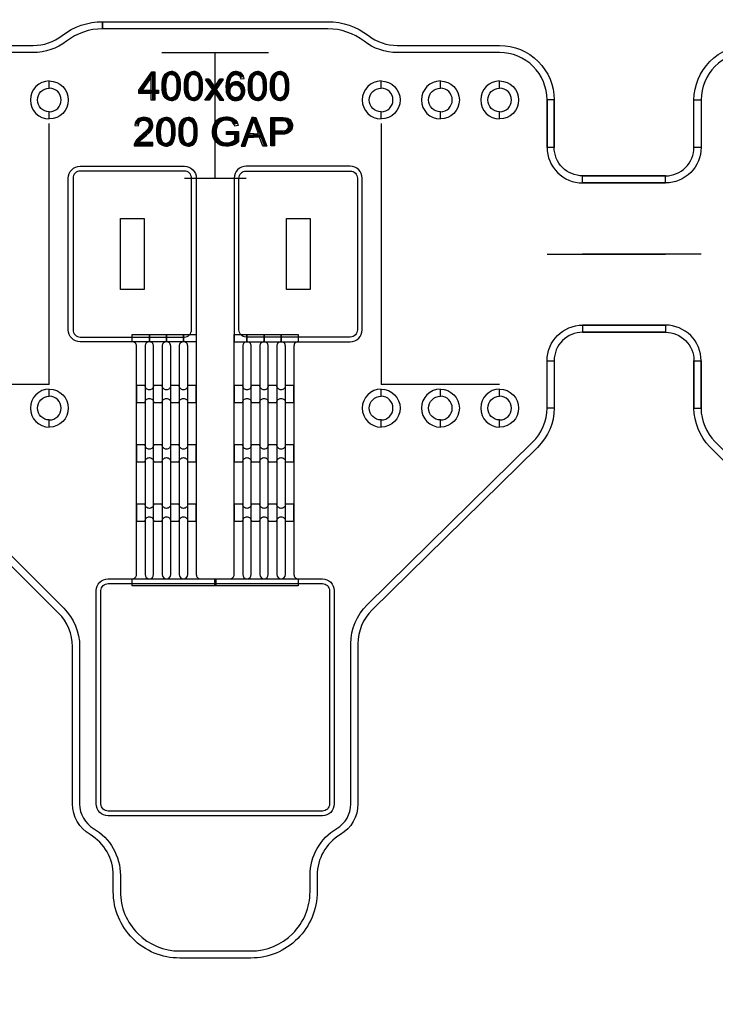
# Model space of a CAD drawing. Extents: x -63500 to 63500, y -63500 to 63500.
# Tile 32 of 256: x -21763 to -18828, y -24367 to -20213. Entities that reach past the tile are written whole.
import ezdxf

# ---------------------------------------------------------------- set-up
doc = ezdxf.new("R2010")
doc.units = 13
doc.header["$MEASUREMENT"] = 0
for name, color, linetype in [('1_Metal', 2, 'Continuous'), ('2_Electrodes', 5, 'Continuous'), ('3_Outline', 4, 'Continuous')]:
    doc.layers.add(name, color=color, linetype=linetype)
doc.styles.get("Standard").update_dxf_attribs({"font": 'arial.ttf'})

msp = doc.modelspace()

# ---------------------------------------------------------------- linework, layer by layer
for p, q in [((-21163, -20351.9), (-20713, -20351.9)), ((-20938, -20881.9), (-20938, -20351.9)), ((-21638, -21751.9), (-21638, -20651.9)), ((-20238, -20651.9), (-20238, -21751.9)), ((-21068, -20881.9), (-20808, -20881.9)), ((-19538, -21201.9), (-19038, -21201.9)), ((-18888, -21201.9), (-19388, -21201.9)), ((-21638, -21751.9), (-21888, -21751.9)), ((-19988, -21751.9), (-20238, -21751.9)), ((-19738, -21751.9), (-19988, -21751.9))]:
    msp.add_line(p, q)
for points in [[(-21338, -21351.9), (-21338, -21051.9), (-21238, -21051.9), (-21238, -21351.9)], [(-20638, -21351.9), (-20638, -21051.9), (-20538, -21051.9), (-20538, -21351.9)]]:
    msp.add_lwpolyline(points, close=True)
for radius in [50000, 47500, 45000]:
    msp.add_circle((0, 0), radius)
at = {"layer": '1_Metal'}
msp.add_line((-21018, -21571.9), (-21018, -21571.9), dxfattribs=at)
for points in [[(-50000, 0, 1), (50000, 0), (51000, 0, -1), (-51000, 0)], [(-21018, -20881.9), (-21018, -21571.9), (-21508, -21571.9, -0.414214), (-21558, -21521.9), (-21558, -20881.9, -0.414214), (-21508, -20831.9), (-21068, -20831.9, -0.414214)], [(-20858, -20881.9), (-20858, -21571.9), (-20368, -21571.9, 0.414214), (-20318, -21521.9), (-20318, -20881.9, 0.414214), (-20368, -20831.9), (-20808, -20831.9, 0.414214)], [(-21288, -22571.9), (-21288, -22571.9, 0.414214), (-21270, -22553.9), (-21270, -21589.9, 0.414214), (-21288, -21571.9), (-21288, -21541.9), (-21216, -21541.9), (-21216, -21571.9), (-21216, -21571.9, 0.414214), (-21234, -21589.9), (-21234, -22553.9, 1), (-21198, -22553.9), (-21198, -21589.9, 0.414214), (-21216, -21571.9), (-21216, -21541.9), (-21144, -21541.9), (-21144, -21571.9), (-21144, -21571.9, 0.414214), (-21162, -21589.9), (-21162, -22553.9, 1), (-21126, -22553.9), (-21126, -21589.9, 0.414214), (-21144, -21571.9), (-21144, -21541.9), (-21072, -21541.9), (-21072, -21571.9), (-21072, -21571.9, 0.414214), (-21090, -21589.9), (-21090, -22553.9, 1), (-21054, -22553.9), (-21054, -21589.9, 0.414214), (-21072, -21571.9), (-21072, -21541.9), (-21018, -21541.9), (-21018, -22553.9, 0.414214), (-21000, -22571.9), (-20936, -22571.9), (-20936, -22601.9), (-21288, -22601.9)], [(-20940, -22571.9), (-20876, -22571.9, 0.414214), (-20858, -22553.9), (-20858, -21541.9), (-20804, -21541.9), (-20804, -21571.9, 0.414214), (-20822, -21589.9), (-20822, -22553.9, 1), (-20786, -22553.9), (-20786, -21589.9, 0.414214), (-20804, -21571.9), (-20804, -21571.9), (-20804, -21541.9), (-20732, -21541.9), (-20732, -21571.9, 0.414214), (-20750, -21589.9), (-20750, -22553.9, 1), (-20714, -22553.9), (-20714, -21589.9, 0.414214), (-20732, -21571.9), (-20732, -21571.9), (-20732, -21541.9), (-20660, -21541.9), (-20660, -21571.9, 0.414214), (-20678, -21589.9), (-20678, -22553.9, 1), (-20642, -22553.9), (-20642, -21589.9, 0.414214), (-20660, -21571.9), (-20660, -21571.9), (-20660, -21541.9), (-20588, -21541.9), (-20588, -21571.9, 0.414214), (-20606, -21589.9), (-20606, -22553.9, 0.414214), (-20588, -22571.9), (-20588, -22601.9), (-20940, -22601.9)], [(-21234, -21756.7), (-21270, -21756.7), (-21270, -21828.7), (-21234, -21828.7, -0.414214), (-21216, -21810.7), (-21216, -21810.7, -0.414214), (-21198, -21828.7), (-21162, -21828.7, -0.414214), (-21144, -21810.7), (-21144, -21810.7, -0.414214), (-21126, -21828.7), (-21090, -21828.7, -0.414214), (-21072, -21810.7), (-21072, -21810.7, -0.414214), (-21054, -21828.7), (-21018, -21828.7), (-21018, -21756.7), (-21054, -21756.7, -0.414214), (-21072, -21774.7), (-21072, -21774.7, -0.414214), (-21090, -21756.7), (-21126, -21756.7, -0.414214), (-21144, -21774.7), (-21144, -21774.7, -0.414214), (-21162, -21756.7), (-21198, -21756.7, -0.414214), (-21216, -21774.7), (-21216, -21774.7, -0.414214)], [(-20822, -21756.7), (-20858, -21756.7), (-20858, -21828.7), (-20822, -21828.7, -0.414214), (-20804, -21810.7), (-20804, -21810.7, -0.414214), (-20786, -21828.7), (-20750, -21828.7, -0.414214), (-20732, -21810.7), (-20732, -21810.7, -0.414214), (-20714, -21828.7), (-20678, -21828.7, -0.414214), (-20660, -21810.7), (-20660, -21810.7, -0.414214), (-20642, -21828.7), (-20606, -21828.7), (-20606, -21756.7), (-20642, -21756.7, -0.414214), (-20660, -21774.7), (-20660, -21774.7, -0.414214), (-20678, -21756.7), (-20714, -21756.7, -0.414214), (-20732, -21774.7), (-20732, -21774.7, -0.414214), (-20750, -21756.7), (-20786, -21756.7, -0.414214), (-20804, -21774.7), (-20804, -21774.7, -0.414214)], [(-21234, -22006.7), (-21270, -22006.7), (-21270, -22078.7), (-21234, -22078.7, -0.414214), (-21216, -22060.7), (-21216, -22060.7, -0.414214), (-21198, -22078.7), (-21162, -22078.7, -0.414214), (-21144, -22060.7), (-21144, -22060.7, -0.414214), (-21126, -22078.7), (-21090, -22078.7, -0.414214), (-21072, -22060.7), (-21072, -22060.7, -0.414214), (-21054, -22078.7), (-21018, -22078.7), (-21018, -22006.7), (-21054, -22006.7, -0.414214), (-21072, -22024.7), (-21072, -22024.7, -0.414214), (-21090, -22006.7), (-21126, -22006.7, -0.414214), (-21144, -22024.7), (-21144, -22024.7, -0.414214), (-21162, -22006.7), (-21198, -22006.7, -0.414214), (-21216, -22024.7), (-21216, -22024.7, -0.414214)], [(-20822, -22006.7), (-20858, -22006.7), (-20858, -22078.7), (-20822, -22078.7, -0.414214), (-20804, -22060.7), (-20804, -22060.7, -0.414214), (-20786, -22078.7), (-20750, -22078.7, -0.414214), (-20732, -22060.7), (-20732, -22060.7, -0.414214), (-20714, -22078.7), (-20678, -22078.7, -0.414214), (-20660, -22060.7), (-20660, -22060.7, -0.414214), (-20642, -22078.7), (-20606, -22078.7), (-20606, -22006.7), (-20642, -22006.7, -0.414214), (-20660, -22024.7), (-20660, -22024.7, -0.414214), (-20678, -22006.7), (-20714, -22006.7, -0.414214), (-20732, -22024.7), (-20732, -22024.7, -0.414214), (-20750, -22006.7), (-20786, -22006.7, -0.414214), (-20804, -22024.7), (-20804, -22024.7, -0.414214)], [(-21234, -22256.7), (-21270, -22256.7), (-21270, -22328.7), (-21234, -22328.7, -0.414214), (-21216, -22310.7), (-21216, -22310.7, -0.414214), (-21198, -22328.7), (-21162, -22328.7, -0.414214), (-21144, -22310.7), (-21144, -22310.7, -0.414214), (-21126, -22328.7), (-21090, -22328.7, -0.414214), (-21072, -22310.7), (-21072, -22310.7, -0.414214), (-21054, -22328.7), (-21018, -22328.7), (-21018, -22256.7), (-21054, -22256.7, -0.414214), (-21072, -22274.7), (-21072, -22274.7, -0.414214), (-21090, -22256.7), (-21126, -22256.7, -0.414214), (-21144, -22274.7), (-21144, -22274.7, -0.414214), (-21162, -22256.7), (-21198, -22256.7, -0.414214), (-21216, -22274.7), (-21216, -22274.7, -0.414214)], [(-20822, -22256.7), (-20858, -22256.7), (-20858, -22328.7), (-20822, -22328.7, -0.414214), (-20804, -22310.7), (-20804, -22310.7, -0.414214), (-20786, -22328.7), (-20750, -22328.7, -0.414214), (-20732, -22310.7), (-20732, -22310.7, -0.414214), (-20714, -22328.7), (-20678, -22328.7, -0.414214), (-20660, -22310.7), (-20660, -22310.7, -0.414214), (-20642, -22328.7), (-20606, -22328.7), (-20606, -22256.7), (-20642, -22256.7, -0.414214), (-20660, -22274.7), (-20660, -22274.7, -0.414214), (-20678, -22256.7), (-20714, -22256.7, -0.414214), (-20732, -22274.7), (-20732, -22274.7, -0.414214), (-20750, -22256.7), (-20786, -22256.7, -0.414214), (-20804, -22274.7), (-20804, -22274.7, -0.414214)], [(-20486, -22571.9, -0.414214), (-20436, -22621.9), (-20436, -23521.9, -0.414214), (-20486, -23571.9), (-21390, -23571.9, -0.414214), (-21440, -23521.9), (-21440, -22621.9, -0.414214), (-21390, -22571.9), (-20486, -22571.9)]]:
    msp.add_lwpolyline(points, format="xyb", close=True, dxfattribs=at)
for points in [[(-21193.5, -20553), (-21208, -20553), (-21208, -20456.9), (-21245.6, -20510.6), (-21208, -20510.6), (-21208, -20524.7), (-21260.4, -20524.7), (-21260.4, -20511.3), (-21205.4, -20433), (-21193.5, -20433), (-21193.5, -20510.6), (-21177.4, -20510.6), (-21177.4, -20524.7), (-21193.5, -20524.7)], [(-21123.4, -20554.2), (-21129.6, -20554.2), (-21141.5, -20550.4), (-21149.3, -20543.4), (-21155.8, -20533.6), (-21160, -20520.6), (-21161.8, -20507.1), (-21161.8, -20482.4), (-21160.2, -20467.3), (-21156, -20454.4), (-21148.7, -20442.9), (-21139.8, -20436), (-21129.7, -20432.5), (-21123.4, -20432.4), (-21123.4, -20444.4), (-21129.5, -20445.3), (-21136.4, -20449.2), (-21142.4, -20457.7), (-21145.5, -20469.1), (-21146.8, -20479), (-21147.4, -20488.7), (-21147.4, -20498.3), (-21146.9, -20507.2), (-21145.9, -20516), (-21143.9, -20525.6), (-21140.3, -20533.1), (-21134.8, -20538.8), (-21129, -20541.7), (-21123.4, -20542.6)], [(-21123.4, -20554.2), (-21117.2, -20554.2), (-21105.3, -20550.4), (-21097.5, -20543.4), (-21091.1, -20533.6), (-21086.9, -20520.6), (-21085, -20507.1), (-21085, -20482.4), (-21086.6, -20467.3), (-21090.8, -20454.4), (-21098.1, -20442.9), (-21107.1, -20436), (-21117.1, -20432.5), (-21123.4, -20432.4), (-21123.4, -20444.4), (-21117.3, -20445.3), (-21110.4, -20449.2), (-21104.5, -20457.7), (-21101.3, -20469.1), (-21100, -20479), (-21099.4, -20488.7), (-21099.4, -20498.3), (-21099.9, -20507.2), (-21100.9, -20516), (-21103, -20525.6), (-21106.5, -20533.1), (-21112, -20538.8), (-21117.8, -20541.7), (-21123.4, -20542.6)], [(-21029.6, -20554.2), (-21035.8, -20554.2), (-21047.7, -20550.4), (-21055.5, -20543.4), (-21061.9, -20533.6), (-21066.1, -20520.6), (-21068, -20507.1), (-21068, -20482.4), (-21066.4, -20467.3), (-21062.2, -20454.4), (-21054.9, -20442.9), (-21045.9, -20436), (-21035.9, -20432.5), (-21029.6, -20432.4), (-21029.6, -20444.4), (-21035.7, -20445.3), (-21042.6, -20449.2), (-21048.5, -20457.7), (-21051.6, -20469.1), (-21053, -20479), (-21053.5, -20488.7), (-21053.5, -20498.3), (-21053, -20507.2), (-21052.1, -20516), (-21050, -20525.6), (-21046.5, -20533.1), (-21041, -20538.8), (-21035.2, -20541.7), (-21029.6, -20542.6)], [(-21029.6, -20554.2), (-21023.4, -20554.2), (-21011.5, -20550.4), (-21003.7, -20543.4), (-20997.2, -20533.6), (-20993, -20520.6), (-20991.2, -20507.1), (-20991.2, -20482.4), (-20992.8, -20467.3), (-20997, -20454.4), (-21004.3, -20442.9), (-21013.2, -20436), (-21023.3, -20432.5), (-21029.6, -20432.4), (-21029.6, -20444.4), (-21023.5, -20445.3), (-21016.6, -20449.2), (-21010.6, -20457.7), (-21007.5, -20469.1), (-21006.2, -20479), (-21005.6, -20488.7), (-21005.6, -20498.3), (-21006.1, -20507.2), (-21007.1, -20516), (-21009.1, -20525.6), (-21012.7, -20533.1), (-21018.2, -20538.8), (-21024, -20541.7), (-21029.6, -20542.6)], [(-20830.2, -20463.2), (-20815.6, -20461.7), (-20818.6, -20450.1), (-20825.5, -20441.2), (-20833, -20435.7), (-20842, -20432.7), (-20848.8, -20432.3), (-20854.4, -20432.5), (-20861.7, -20433.7), (-20870.1, -20437.3), (-20877, -20442.8), (-20883.9, -20451.7), (-20887.7, -20460.2), (-20890.6, -20470.7), (-20892.3, -20481.3), (-20892.9, -20496.4), (-20892.5, -20507.8), (-20891.2, -20518.7), (-20888.7, -20527.7), (-20884.8, -20536.1), (-20879.7, -20542.9), (-20874, -20547.7), (-20865.7, -20552.2), (-20857.6, -20554.3), (-20851.4, -20554.7), (-20845.4, -20554.3), (-20838.3, -20552.6), (-20831.6, -20549.5), (-20826, -20545.1), (-20821.1, -20539.3), (-20817.4, -20532.4), (-20815, -20525.1), (-20813.8, -20517), (-20813.8, -20509.8), (-20815.2, -20501.3), (-20817.6, -20494.8), (-20821.6, -20488.5), (-20826.6, -20483.3), (-20833.2, -20478.6), (-20839.6, -20476.1), (-20844.6, -20475.1), (-20849, -20474.9), (-20852.2, -20475), (-20855.9, -20475.5), (-20859.3, -20476.4), (-20864.3, -20478.4), (-20869.6, -20481.6), (-20873.1, -20484.6), (-20876.6, -20488.4), (-20878.2, -20490.7), (-20875.8, -20516.3), (-20875.8, -20511.3), (-20875.3, -20507.5), (-20874.2, -20503.3), (-20871.2, -20497.7), (-20867.1, -20493.3), (-20862, -20489.9), (-20855.1, -20488), (-20849.7, -20488), (-20843, -20489.6), (-20836.5, -20493.9), (-20832.4, -20499.2), (-20829.7, -20505.7), (-20828.8, -20512.9), (-20828.8, -20518.2), (-20830.3, -20525.7), (-20832.9, -20531.6), (-20837.1, -20537.1), (-20842.3, -20540.4), (-20847.7, -20542.2), (-20851.6, -20542.6), (-20856.8, -20542), (-20862.1, -20539.9), (-20867.9, -20535.6), (-20872.1, -20529.6), (-20875, -20522.2), (-20875.8, -20516.3), (-20878.2, -20490.7), (-20878.2, -20485.5), (-20877.6, -20479.6), (-20876.4, -20471), (-20873.9, -20462.9), (-20870.4, -20456.1), (-20865.8, -20450.6), (-20861.4, -20447.2), (-20856.6, -20445), (-20851.1, -20444.4), (-20846.5, -20444.8), (-20841, -20446.7), (-20836.3, -20450.3), (-20832.8, -20455.6), (-20830.2, -20463.2)], [(-20759.9, -20554.2), (-20766.1, -20554.2), (-20778, -20550.4), (-20785.8, -20543.4), (-20792.2, -20533.6), (-20796.5, -20520.6), (-20798.3, -20507.1), (-20798.3, -20482.4), (-20796.7, -20467.3), (-20792.5, -20454.4), (-20785.2, -20442.9), (-20776.3, -20436), (-20766.2, -20432.5), (-20759.9, -20432.4), (-20759.9, -20444.4), (-20766, -20445.3), (-20772.9, -20449.2), (-20778.9, -20457.7), (-20782, -20469.1), (-20783.3, -20479), (-20783.9, -20488.7), (-20783.9, -20498.3), (-20783.4, -20507.2), (-20782.4, -20516), (-20780.4, -20525.6), (-20776.8, -20533.1), (-20771.3, -20538.8), (-20765.5, -20541.7), (-20759.9, -20542.6)], [(-20759.9, -20554.2), (-20753.7, -20554.2), (-20741.8, -20550.4), (-20734, -20543.4), (-20727.6, -20533.6), (-20723.3, -20520.6), (-20721.5, -20507.1), (-20721.5, -20482.4), (-20723.1, -20467.3), (-20727.3, -20454.4), (-20734.6, -20442.9), (-20743.5, -20436), (-20753.6, -20432.5), (-20759.9, -20432.4), (-20759.9, -20444.4), (-20753.8, -20445.3), (-20746.9, -20449.2), (-20741, -20457.7), (-20737.8, -20469.1), (-20736.5, -20479), (-20735.9, -20488.7), (-20735.9, -20498.3), (-20736.4, -20507.2), (-20737.4, -20516), (-20739.5, -20525.6), (-20743, -20533.1), (-20748.5, -20538.8), (-20754.3, -20541.7), (-20759.9, -20542.6)], [(-20666.1, -20554.2), (-20672.3, -20554.2), (-20684.1, -20550.4), (-20692, -20543.4), (-20698.4, -20533.6), (-20702.6, -20520.6), (-20704.5, -20507.1), (-20704.5, -20482.4), (-20702.9, -20467.3), (-20698.6, -20454.4), (-20691.3, -20442.9), (-20682.4, -20436), (-20672.4, -20432.5), (-20666.1, -20432.4), (-20666.1, -20444.4), (-20672.2, -20445.3), (-20679, -20449.2), (-20685, -20457.7), (-20688.1, -20469.1), (-20689.4, -20479), (-20690, -20488.7), (-20690, -20498.3), (-20689.5, -20507.2), (-20688.6, -20516), (-20686.5, -20525.6), (-20683, -20533.1), (-20677.5, -20538.8), (-20671.6, -20541.7), (-20666.1, -20542.6)], [(-20666.1, -20554.2), (-20659.9, -20554.2), (-20648, -20550.4), (-20640.2, -20543.4), (-20633.7, -20533.6), (-20629.5, -20520.6), (-20627.6, -20507.1), (-20627.6, -20482.4), (-20629.3, -20467.3), (-20633.5, -20454.4), (-20640.8, -20442.9), (-20649.7, -20436), (-20659.7, -20432.5), (-20666.1, -20432.4), (-20666.1, -20444.4), (-20660, -20445.3), (-20653.1, -20449.2), (-20647.1, -20457.7), (-20644, -20469.1), (-20642.7, -20479), (-20642.1, -20488.7), (-20642.1, -20498.3), (-20642.6, -20507.2), (-20643.6, -20516), (-20645.6, -20525.6), (-20649.2, -20533.1), (-20654.7, -20538.8), (-20660.5, -20541.7), (-20666.1, -20542.6)], [(-20979.6, -20465.8), (-20961.5, -20465.8), (-20941.4, -20495.9), (-20941.4, -20519.3), (-20964, -20552.7), (-20981.8, -20552.7), (-20950.1, -20507.8), (-20979.6, -20465.8)], [(-20903.2, -20465.8), (-20921.3, -20465.8), (-20941.4, -20495.9), (-20941.4, -20519.3), (-20918.9, -20552.7), (-20901.1, -20552.7), (-20932.8, -20507.8), (-20903.2, -20465.8)], [(-21277.6, -20659.8), (-21262.4, -20661.4), (-21260.8, -20651.2), (-21255.5, -20643.1), (-21248, -20638.7), (-21239.8, -20637.3), (-21232.1, -20637.9), (-21223.5, -20642.4), (-21218, -20649.7), (-21216.4, -20658), (-21217.7, -20666.1), (-21221.5, -20673.2), (-21228.8, -20682.3), (-21242.9, -20695.5), (-21258.6, -20708.8), (-21269, -20719.2), (-21275, -20727.4), (-21278.8, -20735.6), (-21280, -20740.2), (-21280.4, -20745.5), (-21200.7, -20745.5), (-21200.7, -20731.2), (-21259.7, -20731.2), (-21255.9, -20725.8), (-21247.5, -20717.6), (-21227.6, -20700.3), (-21215.8, -20689.2), (-21208.6, -20680.3), (-21204.3, -20672.7), (-21201.7, -20664.3), (-21201.2, -20658.3), (-21202, -20651), (-21204.4, -20644), (-21209.4, -20636.4), (-21216.6, -20630.4), (-21223.9, -20627.1), (-21231.7, -20625.4), (-21238.6, -20625.1), (-21245.1, -20625.4), (-21251.9, -20626.8), (-21259.9, -20629.8), (-21265.9, -20634), (-21271, -20639.6), (-21275.4, -20648.5), (-21277.6, -20659.8)], [(-21145.9, -20747.2), (-21152.1, -20747.2), (-21164, -20743.3), (-21171.8, -20736.4), (-21178.3, -20726.6), (-21182.5, -20713.6), (-21184.3, -20700), (-21184.3, -20675.4), (-21182.7, -20660.3), (-21178.5, -20647.4), (-21171.2, -20635.8), (-21162.3, -20628.9), (-21152.3, -20625.4), (-21145.9, -20625.3), (-21145.9, -20637.3), (-21152, -20638.3), (-21158.9, -20642.1), (-21164.9, -20650.6), (-21168, -20662), (-21169.3, -20671.9), (-21169.9, -20681.7), (-21169.9, -20691.2), (-21169.4, -20700.2), (-21168.4, -20709), (-21166.4, -20718.5), (-21162.8, -20726), (-21157.3, -20731.7), (-21151.5, -20734.7), (-21145.9, -20735.6)], [(-21145.9, -20747.2), (-21139.7, -20747.2), (-21127.8, -20743.3), (-21120, -20736.4), (-21113.6, -20726.6), (-21109.4, -20713.6), (-21107.5, -20700), (-21107.5, -20675.4), (-21109.1, -20660.3), (-21113.3, -20647.4), (-21120.7, -20635.8), (-21129.6, -20628.9), (-21139.6, -20625.4), (-21145.9, -20625.3), (-21145.9, -20637.3), (-21139.8, -20638.3), (-21133, -20642.1), (-21127, -20650.6), (-21123.9, -20662), (-21122.5, -20671.9), (-21122, -20681.7), (-21122, -20691.2), (-21122.5, -20700.2), (-21123.4, -20709), (-21125.5, -20718.5), (-21129, -20726), (-21134.5, -20731.7), (-21140.4, -20734.7), (-21145.9, -20735.6)], [(-21052.1, -20747.2), (-21058.3, -20747.2), (-21070.2, -20743.3), (-21078, -20736.4), (-21084.4, -20726.6), (-21088.6, -20713.6), (-21090.5, -20700), (-21090.5, -20675.4), (-21088.9, -20660.3), (-21084.7, -20647.4), (-21077.4, -20635.8), (-21068.4, -20628.9), (-21058.4, -20625.4), (-21052.1, -20625.3), (-21052.1, -20637.3), (-21058.2, -20638.3), (-21065.1, -20642.1), (-21071, -20650.6), (-21074.2, -20662), (-21075.5, -20671.9), (-21076.1, -20681.7), (-21076.1, -20691.2), (-21075.6, -20700.2), (-21074.6, -20709), (-21072.5, -20718.5), (-21069, -20726), (-21063.5, -20731.7), (-21057.7, -20734.7), (-21052.1, -20735.6)], [(-21052.1, -20747.2), (-21045.9, -20747.2), (-21034, -20743.3), (-21026.2, -20736.4), (-21019.7, -20726.6), (-21015.5, -20713.6), (-21013.7, -20700), (-21013.7, -20675.4), (-21015.3, -20660.3), (-21019.5, -20647.4), (-21026.8, -20635.8), (-21035.7, -20628.9), (-21045.8, -20625.4), (-21052.1, -20625.3), (-21052.1, -20637.3), (-21046, -20638.3), (-21039.1, -20642.1), (-21033.1, -20650.6), (-21030, -20662), (-21028.7, -20671.9), (-21028.1, -20681.7), (-21028.1, -20691.2), (-21028.6, -20700.2), (-21029.6, -20709), (-21031.6, -20718.5), (-21035.2, -20726), (-21040.7, -20731.7), (-21046.5, -20734.7), (-21052.1, -20735.6)], [(-20890.1, -20698.3), (-20890.1, -20684.3), (-20839.3, -20684.3), (-20839.3, -20728.7), (-20852.5, -20737.9), (-20866.5, -20743.8), (-20880.2, -20747.2), (-20894.9, -20747.2), (-20907.1, -20745.2), (-20919.4, -20741), (-20934.3, -20730), (-20942.6, -20718.7), (-20948, -20704.4), (-20950, -20689.9), (-20950, -20682.9), (-20948.7, -20670.6), (-20945.4, -20659.3), (-20939.8, -20647.9), (-20931.6, -20637.8), (-20924, -20632.1), (-20915.4, -20627.9), (-20904.5, -20624.7), (-20893.3, -20623.4), (-20886.6, -20623.4), (-20876.4, -20624.4), (-20866.2, -20627.9), (-20858.9, -20631.7), (-20852.2, -20637), (-20845.9, -20646.2), (-20840.9, -20659.2), (-20855.4, -20663.1), (-20858.9, -20653.5), (-20864.6, -20645.6), (-20872.4, -20640.6), (-20881, -20637.9), (-20890, -20637), (-20898.4, -20637.7), (-20907.3, -20639.7), (-20915, -20643.5), (-20921.6, -20648.8), (-20925.9, -20654.4), (-20930.1, -20662.9), (-20932.9, -20672.9), (-20933.9, -20681.2), (-20933.9, -20689.2), (-20932.4, -20700.2), (-20929.5, -20709.7), (-20923.5, -20719.4), (-20915.8, -20725.9), (-20907, -20730.4), (-20898.2, -20732.5), (-20890.7, -20733.2), (-20887.9, -20733.2), (-20880.6, -20732.4), (-20872.1, -20730.2), (-20863.2, -20726.2), (-20854.9, -20720.8), (-20854.9, -20698.3), (-20890.1, -20698.3)], [(-20775, -20638.3), (-20775, -20625.7), (-20783.1, -20625.7), (-20829.1, -20746.3), (-20812.3, -20746.3), (-20798.8, -20709), (-20775, -20709), (-20775, -20695.5), (-20794.3, -20695.5), (-20775, -20638.3)], [(-20775, -20638.3), (-20775, -20625.7), (-20766.8, -20625.7), (-20720.8, -20746.3), (-20737.6, -20746.3), (-20751.1, -20709), (-20775, -20709), (-20775, -20695.5), (-20755.6, -20695.5), (-20775, -20638.3)], [(-20703.9, -20745.8), (-20703.9, -20625.3), (-20651.1, -20625.3), (-20639.5, -20626.8), (-20631.3, -20629.1), (-20623.8, -20633.7), (-20617.3, -20641.6), (-20613.8, -20649.4), (-20612.4, -20657.2), (-20612.4, -20662.1), (-20613.7, -20671), (-20616.8, -20678.9), (-20623.1, -20686.9), (-20631.1, -20692.4), (-20641, -20695.3), (-20652.7, -20696.7), (-20687.9, -20696.7), (-20687.9, -20682.5), (-20653.4, -20682.5), (-20643.6, -20680.8), (-20636.2, -20677.5), (-20631.7, -20672.7), (-20629.3, -20666.2), (-20628.8, -20660.6), (-20629.4, -20655), (-20632.6, -20647.9), (-20637.4, -20643.2), (-20642.4, -20640.8), (-20648.9, -20639.9), (-20687.9, -20639.9), (-20687.9, -20745.8), (-20703.9, -20745.8)]]:
    msp.add_lwpolyline(points, close=True, dxfattribs=at)
at = {"layer": '2_Electrodes'}
for points in [[(47500, 0, -1), (-47500, 0), (-51000, 0, 1), (51000, 0)], [(-22368, -20751.9), (-22368, -20551.9, -0.414214), (-22138, -20321.9), (-21706.3, -20321.9, 0.165811), (-21584.1, -20280.3, -0.165811), (-21413, -20221.9), (-21413, -20251.9, 0.165811), (-21565.8, -20304, -0.165811), (-21706.3, -20351.9), (-22138, -20351.9, 0.414214), (-22338, -20551.9), (-22338, -20751.9)], [(-19538, -20751.9), (-19538, -20551.9, 0.414214), (-19738, -20351.9), (-20169.8, -20351.9, -0.165811), (-20310.3, -20304, 0.165811), (-20463, -20251.9), (-21413, -20251.9), (-21413, -20221.9), (-20463, -20221.9, -0.165811), (-20292, -20280.3, 0.165811), (-20169.8, -20321.9), (-19738, -20321.9, -0.414214), (-19508, -20551.9), (-19508, -20751.9)], [(-18918, -20751.9), (-18918, -20551.9, -0.414214), (-18688, -20321.9), (-18256.3, -20321.9, 0.165811), (-18134.1, -20280.3, -0.165811), (-17963, -20221.9), (-17963, -20251.9, 0.165811), (-18115.8, -20304, -0.165811), (-18256.3, -20351.9), (-18688, -20351.9, 0.414214), (-18888, -20551.9), (-18888, -20751.9)], [(-21638, -20471.9, 1), (-21638, -20631.9), (-21638, -20601.9, -1), (-21638, -20501.9)], [(-21638, -20471.9, -1), (-21638, -20631.9), (-21638, -20601.9, 1), (-21638, -20501.9)], [(-20238, -20471.9, 1), (-20238, -20631.9), (-20238, -20601.9, -1), (-20238, -20501.9)], [(-20238, -20471.9, -1), (-20238, -20631.9), (-20238, -20601.9, 1), (-20238, -20501.9)], [(-19988, -20471.9, 1), (-19988, -20631.9), (-19988, -20601.9, -1), (-19988, -20501.9)], [(-19988, -20471.9, -1), (-19988, -20631.9), (-19988, -20601.9, 1), (-19988, -20501.9)], [(-19738, -20471.9, 1), (-19738, -20631.9), (-19738, -20601.9, -1), (-19738, -20501.9)], [(-19738, -20471.9, -1), (-19738, -20631.9), (-19738, -20601.9, 1), (-19738, -20501.9)], [(-19538, -20751.9, 0.414214), (-19388, -20901.9), (-19038, -20901.9), (-19038, -20871.9), (-19388, -20871.9, -0.414214), (-19508, -20751.9), (-19508, -20551.9), (-19538, -20551.9)], [(-18888, -20751.9, -0.414214), (-19038, -20901.9), (-19388, -20901.9), (-19388, -20871.9), (-19038, -20871.9, 0.414214), (-18918, -20751.9), (-18918, -20551.9), (-18888, -20551.9)], [(-21538, -20881.9), (-21538, -21521.9, 0.414214), (-21508, -21551.9), (-21068, -21551.9, 0.414214), (-21038, -21521.9), (-21038, -20881.9, 0.414214), (-21068, -20851.9), (-21508, -20851.9, 0.414214)], [(-20338, -20881.9), (-20338, -21521.9, -0.414214), (-20368, -21551.9), (-20808, -21551.9, -0.414214), (-20838, -21521.9), (-20838, -20881.9, -0.414214), (-20808, -20851.9), (-20368, -20851.9, -0.414214)], [(-19388, -21501.9), (-19038, -21501.9), (-19038, -21531.9), (-19388, -21531.9, 0.414214), (-19508, -21651.9), (-19508, -21851.9), (-19538, -21851.9), (-19538, -21651.9, -0.414214)], [(-19038, -21501.9), (-19388, -21501.9), (-19388, -21531.9), (-19038, -21531.9, -0.414214), (-18918, -21651.9), (-18918, -21851.9), (-18888, -21851.9), (-18888, -21651.9, 0.414214)], [(-21638, -21771.9, 1), (-21638, -21931.9), (-21638, -21901.9, -1), (-21638, -21801.9)], [(-21638, -21771.9, -1), (-21638, -21931.9), (-21638, -21901.9, 1), (-21638, -21801.9)], [(-20238, -21771.9, 1), (-20238, -21931.9), (-20238, -21901.9, -1), (-20238, -21801.9)], [(-20238, -21771.9, -1), (-20238, -21931.9), (-20238, -21901.9, 1), (-20238, -21801.9)], [(-19988, -21771.9, 1), (-19988, -21931.9), (-19988, -21901.9, -1), (-19988, -21801.9)], [(-19988, -21771.9, -1), (-19988, -21931.9), (-19988, -21901.9, 1), (-19988, -21801.9)], [(-19738, -21771.9, 1), (-19738, -21931.9), (-19738, -21901.9, -1), (-19738, -21801.9)], [(-19738, -21771.9, -1), (-19738, -21931.9), (-19738, -21901.9, 1), (-19738, -21801.9)], [(-20486, -22591.9, -0.414214), (-20456, -22621.9), (-20456, -23521.9, -0.414214), (-20486, -23551.9), (-21390, -23551.9, -0.414214), (-21420, -23521.9), (-21420, -22621.9, -0.414214), (-21390, -22591.9), (-20486, -22591.9)]]:
    msp.add_lwpolyline(points, format="xyb", close=True, dxfattribs=at)
for points in [[(-22279.5, -21993.4), (-21577.4, -22695.4, -0.198912), (-21510, -22858.1), (-21510, -23521.9, 0.265291), (-21451.1, -23625.3, -0.265291), (-21338, -23823.3), (-21338, -23891.9, 0.414214), (-21088, -24141.9), (-20788, -24141.9, 0.414214), (-20538, -23891.9), (-20538, -23823.3, -0.265291), (-20425, -23625.3, 0.265291), (-20366, -23521.9), (-20366, -22845.9, -0.201193), (-20297.2, -22681.8), (-19599.1, -21995.8, 0.203475), (-19538, -21851.9), (-19538, -21651.9), (-19508, -21651.9), (-19508, -21851.9, -0.203475), (-19578.3, -22017.4), (-20276.2, -22703.2, 0.201193), (-20336, -22845.9), (-20336, -23521.9, -0.265291), (-20409.8, -23651.1, 0.265291), (-20508, -23823.3), (-20508, -23891.9, -0.414214), (-20788, -24171.9), (-21088, -24171.9, -0.414214), (-21368, -23891.9), (-21368, -23823.3, 0.265291), (-21466.3, -23651.1, -0.265291), (-21540, -23521.9), (-21540, -22858.1, 0.198912), (-21598.6, -22716.6), (-22300.7, -22014.6, -0.198912)], [(-18148.6, -22716.6), (-18850.7, -22014.6, -0.198912), (-18918, -21851.9), (-18918, -21651.9), (-18888, -21651.9), (-18888, -21851.9, 0.198912), (-18829.5, -21993.4), (-18127.4, -22695.4, -0.198912)]]:
    msp.add_lwpolyline(points, format="xyb", dxfattribs=at)
at = {"layer": '3_Outline'}
for points in [[(47500, 0, -1), (-47500, 0), (-51000, 0, 1), (51000, 0)], [(-22368, -20751.9), (-22368, -20551.9, -0.414214), (-22138, -20321.9), (-21706.3, -20321.9, 0.165811), (-21584.1, -20280.3, -0.165811), (-21413, -20221.9), (-21413, -20251.9, 0.165811), (-21565.8, -20304, -0.165811), (-21706.3, -20351.9), (-22138, -20351.9, 0.414214), (-22338, -20551.9), (-22338, -20751.9)], [(-19538, -20751.9), (-19538, -20551.9, 0.414214), (-19738, -20351.9), (-20169.8, -20351.9, -0.165811), (-20310.3, -20304, 0.165811), (-20463, -20251.9), (-21413, -20251.9), (-21413, -20221.9), (-20463, -20221.9, -0.165811), (-20292, -20280.3, 0.165811), (-20169.8, -20321.9), (-19738, -20321.9, -0.414214), (-19508, -20551.9), (-19508, -20751.9)], [(-18918, -20751.9), (-18918, -20551.9, -0.414214), (-18688, -20321.9), (-18256.3, -20321.9, 0.165811), (-18134.1, -20280.3, -0.165811), (-17963, -20221.9), (-17963, -20251.9, 0.165811), (-18115.8, -20304, -0.165811), (-18256.3, -20351.9), (-18688, -20351.9, 0.414214), (-18888, -20551.9), (-18888, -20751.9)], [(-21638, -20471.9, 1), (-21638, -20631.9), (-21638, -20601.9, -1), (-21638, -20501.9)], [(-21638, -20471.9, -1), (-21638, -20631.9), (-21638, -20601.9, 1), (-21638, -20501.9)], [(-20238, -20471.9, 1), (-20238, -20631.9), (-20238, -20601.9, -1), (-20238, -20501.9)], [(-20238, -20471.9, -1), (-20238, -20631.9), (-20238, -20601.9, 1), (-20238, -20501.9)], [(-19988, -20471.9, 1), (-19988, -20631.9), (-19988, -20601.9, -1), (-19988, -20501.9)], [(-19988, -20471.9, -1), (-19988, -20631.9), (-19988, -20601.9, 1), (-19988, -20501.9)], [(-19738, -20471.9, 1), (-19738, -20631.9), (-19738, -20601.9, -1), (-19738, -20501.9)], [(-19738, -20471.9, -1), (-19738, -20631.9), (-19738, -20601.9, 1), (-19738, -20501.9)], [(-19538, -20751.9, 0.414214), (-19388, -20901.9), (-19038, -20901.9), (-19038, -20871.9), (-19388, -20871.9, -0.414214), (-19508, -20751.9), (-19508, -20551.9), (-19538, -20551.9)], [(-18888, -20751.9, -0.414214), (-19038, -20901.9), (-19388, -20901.9), (-19388, -20871.9), (-19038, -20871.9, 0.414214), (-18918, -20751.9), (-18918, -20551.9), (-18888, -20551.9)], [(-19388, -21501.9), (-19038, -21501.9), (-19038, -21531.9), (-19388, -21531.9, 0.414214), (-19508, -21651.9), (-19508, -21851.9), (-19538, -21851.9), (-19538, -21651.9, -0.414214)], [(-19038, -21501.9), (-19388, -21501.9), (-19388, -21531.9), (-19038, -21531.9, -0.414214), (-18918, -21651.9), (-18918, -21851.9), (-18888, -21851.9), (-18888, -21651.9, 0.414214)], [(-21638, -21771.9, 1), (-21638, -21931.9), (-21638, -21901.9, -1), (-21638, -21801.9)], [(-21638, -21771.9, -1), (-21638, -21931.9), (-21638, -21901.9, 1), (-21638, -21801.9)], [(-20238, -21771.9, 1), (-20238, -21931.9), (-20238, -21901.9, -1), (-20238, -21801.9)], [(-20238, -21771.9, -1), (-20238, -21931.9), (-20238, -21901.9, 1), (-20238, -21801.9)], [(-19988, -21771.9, 1), (-19988, -21931.9), (-19988, -21901.9, -1), (-19988, -21801.9)], [(-19988, -21771.9, -1), (-19988, -21931.9), (-19988, -21901.9, 1), (-19988, -21801.9)], [(-19738, -21771.9, 1), (-19738, -21931.9), (-19738, -21901.9, -1), (-19738, -21801.9)], [(-19738, -21771.9, -1), (-19738, -21931.9), (-19738, -21901.9, 1), (-19738, -21801.9)]]:
    msp.add_lwpolyline(points, format="xyb", close=True, dxfattribs=at)
for points in [[(-22279.5, -21993.4), (-21577.4, -22695.4, -0.198912), (-21510, -22858.1), (-21510, -23521.9, 0.265291), (-21451.1, -23625.3, -0.265291), (-21338, -23823.3), (-21338, -23891.9, 0.414214), (-21088, -24141.9), (-20788, -24141.9, 0.414214), (-20538, -23891.9), (-20538, -23823.3, -0.265291), (-20425, -23625.3, 0.265291), (-20366, -23521.9), (-20366, -22845.9, -0.201193), (-20297.2, -22681.8), (-19599.1, -21995.8, 0.203475), (-19538, -21851.9), (-19538, -21651.9), (-19508, -21651.9), (-19508, -21851.9, -0.203475), (-19578.3, -22017.4), (-20276.2, -22703.2, 0.201193), (-20336, -22845.9), (-20336, -23521.9, -0.265291), (-20409.8, -23651.1, 0.265291), (-20508, -23823.3), (-20508, -23891.9, -0.414214), (-20788, -24171.9), (-21088, -24171.9, -0.414214), (-21368, -23891.9), (-21368, -23823.3, 0.265291), (-21466.3, -23651.1, -0.265291), (-21540, -23521.9), (-21540, -22858.1, 0.198912), (-21598.6, -22716.6), (-22300.7, -22014.6, -0.198912)], [(-18148.6, -22716.6), (-18850.7, -22014.6, -0.198912), (-18918, -21851.9), (-18918, -21651.9), (-18888, -21651.9), (-18888, -21851.9, 0.198912), (-18829.5, -21993.4), (-18127.4, -22695.4, -0.198912)]]:
    msp.add_lwpolyline(points, format="xyb", dxfattribs=at)

# ---------------------------------------------------------------- texts
for s, p in [('400x600', (-21262.7, -20552.7)), ('200 GAP', (-21285.5, -20745.5))]:
    msp.add_text(s, height=120).set_placement(p)

doc.saveas('drawing.dxf')
